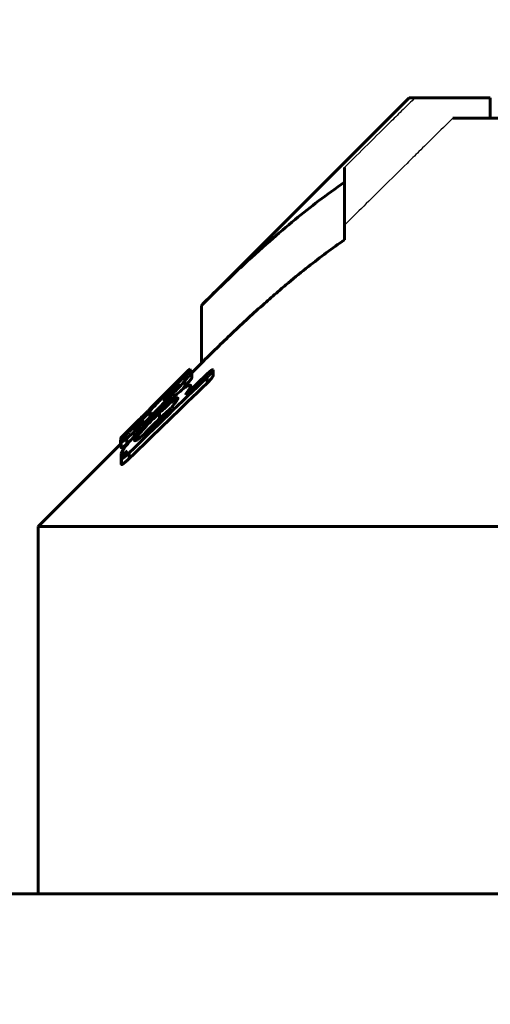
# Model space of a CAD drawing. Header units: millimetres. Extents: x 0 to 594, y 0 to 420.
# Tile 18 of 22: x 453 to 464, y 232 to 257. Entities that reach past the tile are written whole.
import ezdxf

# ---------------------------------------------------------------- set-up
doc = ezdxf.new("R2010")
doc.units = ezdxf.units.MM
for name, pattern in [('K5LT-1', [0]), ('K5LT_BASIC', [0]), ('K5LT_THIN', [0])]:
    doc.linetypes.add(name, pattern=pattern)
doc.layers.add('Системный слой', color=7, linetype='Continuous')
doc.layers.add('Системный слой (1)', color=7, linetype='Continuous', true_color=0x6c6c6c)
doc.styles.add('KDIMTEXTSTYLE', font='txt', dxfattribs={"width": 0.96, "oblique": 15, "height": 5})
doc.styles.add('KTEXTSTYLE', font='txt', dxfattribs={"width": 0.96, "height": 5})
doc.dimstyles.new('KDIMSTYLE (1.00)', dxfattribs={"dimtxt": 5, "dimasz": 1, "dimexe": 2, "dimexo": 0, "dimgap": 1, "dimtad": 1, "dimtxsty": 'KDIMTEXTSTYLE', "dimsah": 1, "dimcen": 0, "dimdle": 1, "dimadec": 0, "dimazin": 0, "dimtfac": 0.667, "dimtmove": 0, "dimatfit": 3, "dimfxl": 1, "dimtvp": 1, "dimtolj": 1, "dimtzin": 0, "dimarcsym": 0})

# ---------------------------------------------------------------- blocks, each defined once
blk = doc.blocks.new('U58')
at = {"layer": 'Системный слой (1)', "color": 150, "linetype": 'K5LT_BASIC', "lineweight": 60, "true_color": 0x0080ff}
for p, q in [((457.112, 247.988), (457.107, 247.982)), ((457.115, 247.99), (457.112, 247.988)), ((457.115, 247.989), (457.116, 247.99)), ((457.116, 247.99), (457.115, 247.99))]:
    blk.add_line(p, q, dxfattribs=at)
blk = doc.blocks.new('U59')
at = {"layer": 'Системный слой (1)', "color": 150, "linetype": 'K5LT_BASIC', "lineweight": 60, "true_color": 0x0080ff}
for p, q in [((456.14, 246.788), (456.138, 246.803)), ((456.142, 246.771), (456.14, 246.788)), ((456.144, 246.752), (456.142, 246.771))]:
    blk.add_line(p, q, dxfattribs=at)
blk = doc.blocks.new('U63')
at = {"layer": 'Системный слой (1)', "color": 150, "linetype": 'K5LT_BASIC', "lineweight": 60, "true_color": 0x0080ff}
for p, q in [((455.408, 246.227), (455.409, 246.23)), ((455.409, 246.23), (455.411, 246.235)), ((455.411, 246.235), (455.415, 246.241))]:
    blk.add_line(p, q, dxfattribs=at)
blk = doc.blocks.new('U66')
at = {"layer": 'Системный слой (1)', "color": 150, "linetype": 'K5LT_BASIC', "lineweight": 60, "true_color": 0x0080ff}
for p, q in [((456.895, 247.451), (456.925, 247.485)), ((456.925, 247.485), (456.955, 247.518)), ((456.955, 247.518), (456.984, 247.551))]:
    blk.add_line(p, q, dxfattribs=at)
blk = doc.blocks.new('U69')
at = {"layer": 'Системный слой (1)', "color": 150, "linetype": 'K5LT_BASIC', "lineweight": 60, "true_color": 0x0080ff}
for p, q in [((457.116, 247.944), (457.131, 247.954)), ((457.131, 247.954), (457.14, 247.957)), ((457.14, 247.957), (457.143, 247.954))]:
    blk.add_line(p, q, dxfattribs=at)
blk = doc.blocks.new('U75')
at = {"layer": 'Системный слой (1)', "color": 150, "linetype": 'K5LT_BASIC', "lineweight": 60, "true_color": 0x0080ff}
for p, q in [((455.415, 246.148), (455.416, 246.148)), ((455.416, 246.148), (455.419, 246.151)), ((455.419, 246.151), (455.423, 246.155))]:
    blk.add_line(p, q, dxfattribs=at)
blk = doc.blocks.new('U76')
at = {"layer": 'Системный слой (1)', "color": 150, "linetype": 'K5LT_BASIC', "lineweight": 60, "true_color": 0x0080ff}
for p, q in [((456.205, 247.08), (457.076, 247.952)), ((455.465, 246.341), (455.818, 246.693))]:
    blk.add_line(p, q, dxfattribs=at)
blk = doc.blocks.new('U78')
at = {"layer": 'Системный слой (1)', "color": 150, "linetype": 'K5LT_BASIC', "lineweight": 60, "true_color": 0x0080ff}
for p, q in [((457.158, 247.892), (457.392, 248.126)), ((453.392, 244.126), (455.415, 246.149))]:
    blk.add_line(p, q, dxfattribs=at)
blk = doc.blocks.new('U80')
at = {"layer": 'Системный слой (1)', "color": 150, "linetype": 'K5LT_BASIC', "lineweight": 60, "true_color": 0x0080ff}
for p, q in [((455.562, 246.142), (455.581, 246.157)), ((455.581, 246.157), (455.6, 246.173)), ((455.6, 246.173), (455.619, 246.19))]:
    blk.add_line(p, q, dxfattribs=at)
blk = doc.blocks.new('U86')
at = {"layer": 'Системный слой (1)', "color": 150, "linetype": 'K5LT_BASIC', "lineweight": 60, "true_color": 0x0080ff}
for p, q in [((456.134, 246.538), (456.056, 246.457)), ((456.215, 246.619), (456.134, 246.538)), ((456.056, 246.457), (455.981, 246.377))]:
    blk.add_line(p, q, dxfattribs=at)
blk = doc.blocks.new('U87')
at = {"layer": 'Системный слой (1)', "color": 150, "linetype": 'K5LT_BASIC', "lineweight": 60, "true_color": 0x0080ff}
for p, q in [((456.079, 246.744), (456.03, 246.693)), ((456.129, 246.795), (456.079, 246.744)), ((456.03, 246.693), (455.981, 246.642))]:
    blk.add_line(p, q, dxfattribs=at)
blk = doc.blocks.new('U89')
at = {"layer": 'Системный слой (1)', "color": 150, "linetype": 'K5LT_BASIC', "lineweight": 60, "true_color": 0x0080ff}
for p, q in [((456.528, 246.916), (456.609, 246.989)), ((456.363, 246.762), (456.445, 246.84)), ((456.445, 246.84), (456.528, 246.916))]:
    blk.add_line(p, q, dxfattribs=at)
blk = doc.blocks.new('D12')
at = {"layer": 'Системный слой (1)'}
for points in [[(437.392, 265.229), (442.392, 265.888), (441.892, 265.229), (442.392, 264.571)], [(504.392, 264.571), (509.392, 265.229), (504.392, 265.888), (504.892, 265.229)]]:
    blk.add_hatch(color=7, dxfattribs=at).paths.add_polyline_path(points)
at = {"layer": 'Системный слой (1)', "color": 7, "linetype": 'K5LT_THIN', "lineweight": 18}
for p, q in [((437.392, 192.126), (437.392, 267.229)), ((509.392, 215.4), (509.392, 267.229)), ((437.392, 265.229), (442.392, 265.888)), ((442.392, 265.888), (441.892, 265.229)), ((504.892, 265.229), (504.392, 265.888)), ((504.392, 265.888), (509.392, 265.229)), ((442.392, 264.571), (437.392, 265.229)), ((509.392, 265.229), (437.392, 265.229)), ((441.892, 265.229), (442.392, 264.571)), ((509.392, 265.229), (504.392, 264.571)), ((504.392, 264.571), (504.892, 265.229))]:
    blk.add_line(p, q, dxfattribs=at)
blk.add_wipeout([(469.307, 266.229), (469.307, 273.611), (477.151, 273.611), (477.151, 266.229)]).dxf.layer = 'Системный слой (1)'
at = {"layer": 'Системный слой (1)', "color": 7, "insert": (469.307, 272.817), "char_height": 5, "attachment_point": 1, "style": 'KTEXTSTYLE'}
blk.add_mtext('\\fArial|b0|c204|p34;\\H5.0;\\W1.000;\\Q15;\\fGOST Type AU|b0|i0|c204|p34;\\Q15;\\W0.960;72', dxfattribs=at)
blk = doc.blocks.new('KDIMARROW_01')
at = {"layer": 'Системный слой'}
blk.add_hatch(color=0, dxfattribs=at).paths.add_polyline_path([(-5, -0.658), (0, 0), (-5, 0.658), (-4.5, 0)])
at = {"layer": 'Системный слой', "color": 0, "linetype": 'K5LT_THIN', "lineweight": 18}
for p, q in [((-4.5, 0), (-5, 0.658)), ((-5, 0.658), (0, 0)), ((0, 0), (-5, -0.658)), ((-5, -0.658), (-4.5, 0))]:
    blk.add_line(p, q, dxfattribs=at)
at = {"layer": 'Системный слой (1)', "color": 0, "linetype": 'K5LT_THIN', "lineweight": 18}
blk.add_line((320.918, 133.534), (318.918, 133.534), dxfattribs=at)

msp = doc.modelspace()

# ---------------------------------------------------------------- linework, layer by layer
at = {"layer": 'Системный слой (1)', "color": 150, "linetype": 'K5LT_BASIC', "lineweight": 60, "true_color": 0x0080ff}
for p, q in [((457.392, 249.541), (462.478, 254.626)), ((462.478, 254.626), (462.619, 254.626)), ((464.462, 254.626), (462.619, 254.626)), ((464.462, 254.126), (464.462, 254.626)), ((463.547, 254.126), (471.642, 254.126)), ((460.892, 252.919), (460.892, 252.56)), ((460.892, 251.146), (460.892, 252.56)), ((457.392, 248.126), (457.392, 249.541)), ((457.107, 247.982), (457.076, 247.952)), ((457.115, 247.904), (457.115, 247.989)), ((457.116, 247.904), (457.116, 247.99)), ((457.143, 247.921), (457.143, 247.954)), ((457.679, 247.819), (457.679, 247.96)), ((457.017, 247.366), (457.532, 247.864)), ((457.158, 247.919), (457.158, 247.913)), ((457.158, 247.771), (457.158, 247.913)), ((457.532, 247.637), (457.532, 247.779)), ((456.609, 247.472), (456.609, 247.473)), ((456.609, 247.439), (456.609, 247.472)), ((456.678, 247.554), (456.662, 247.537)), ((456.678, 247.547), (456.678, 247.554)), ((456.758, 247.615), (456.705, 247.562)), ((456.705, 247.532), (456.705, 247.562)), ((456.758, 247.583), (456.758, 247.615)), ((456.836, 247.607), (456.836, 247.599)), ((456.984, 247.551), (456.984, 247.692)), ((457.13, 247.475), (457.13, 247.556)), ((456.444, 247.277), (456.444, 247.317)), ((456.478, 247.284), (456.521, 247.326)), ((456.478, 247.201), (456.478, 247.284)), ((456.495, 247.216), (456.478, 247.201)), ((456.521, 247.243), (456.521, 247.326)), ((456.999, 247.351), (457.017, 247.366)), ((456.182, 247.016), (456.182, 247.041)), ((456.531, 247.207), (456.321, 246.995)), ((456.321, 246.927), (456.321, 246.995)), ((456.531, 247.129), (456.531, 247.207)), ((455.911, 246.779), (455.956, 246.824)), ((455.964, 246.832), (455.964, 246.839)), ((456.138, 246.945), (456.129, 246.936)), ((456.129, 246.795), (456.129, 246.936)), ((456.138, 246.803), (456.129, 246.795)), ((456.138, 246.803), (456.138, 246.945)), ((456.148, 246.756), (456.148, 246.862)), ((456.215, 246.761), (456.267, 246.811)), ((456.363, 246.733), (456.224, 246.598)), ((456.25, 246.857), (456.277, 246.884)), ((456.363, 246.762), (456.363, 246.903)), ((455.815, 246.684), (455.815, 246.691)), ((455.85, 246.542), (455.833, 246.526)), ((455.85, 246.448), (455.85, 246.542)), ((455.981, 246.696), (455.981, 246.69)), ((455.981, 246.585), (455.981, 246.69)), ((456.267, 246.669), (456.215, 246.619)), ((455.415, 246.148), (455.415, 246.289)), ((455.501, 246.305), (455.501, 246.367)), ((455.562, 246.142), (455.562, 246.283)), ((455.814, 246.247), (455.814, 246.327)), ((455.408, 246.143), (455.408, 246.227)), ((455.423, 246.059), (455.423, 246.201)), ((455.43, 245.786), (455.43, 245.913)), ((455.43, 245.644), (455.43, 245.786)), ((455.438, 245.65), (455.438, 245.791)), ((455.622, 245.788), (455.622, 245.93)), ((453.392, 244.126), (493.392, 244.126)), ((453.392, 235.126), (453.392, 244.126)), ((494.392, 235.126), (452.392, 235.126))]:
    msp.add_line(p, q, dxfattribs=at)
at = {"layer": 'Системный слой (1)', "color": 7, "linetype": 'K5LT-1'}
for points, knots in [([(462.619, 254.626), (462.522, 254.531), (462.328, 254.339), (461.943, 253.959), (461.465, 253.485), (461.083, 253.108), (460.892, 252.919)], [0, 0, 0, 0, 0.265357, 0.530715, 1.053192, 1.575669, 1.575669, 1.575669, 1.575669]), ([(463.547, 254.126), (463.391, 253.974), (463.114, 253.7), (462.74, 253.331), (462.327, 252.923), (461.719, 252.323), (461.209, 251.818), (460.892, 251.505)], [0, 0, 0, 0, 0.920958, 1.645292, 2.221876, 3.375046, 5.255882, 5.255882, 5.255882, 5.255882])]:
    msp.add_open_spline(points, degree=3, knots=knots, dxfattribs=at)
at = {"layer": 'Системный слой (1)', "color": 150, "linetype": 'K5LT_BASIC', "lineweight": 60, "true_color": 0x0080ff}
for points, knots in [([(460.892, 252.56), (460.679, 252.412), (460.273, 252.115), (459.664, 251.631), (459.028, 251.09), (458.262, 250.394), (457.71, 249.858), (457.392, 249.541)], [0, 0, 0, 0, 1.387012, 2.67714, 4.083997, 5.726255, 8, 8, 8, 8]), ([(460.892, 251.146), (460.594, 250.939), (460.135, 250.596), (459.598, 250.159), (459.24, 249.855), (458.777, 249.451), (458.15, 248.872), (457.641, 248.375), (457.392, 248.126)], [0, 0, 0, 0, 2.185745, 3.417475, 4.071931, 4.932283, 6.997768, 9, 9, 9, 9]), ([(456.758, 247.615), (456.8, 247.658), (456.862, 247.721), (456.932, 247.793), (456.977, 247.84), (457.016, 247.882), (457.05, 247.918), (457.088, 247.959), (457.106, 247.979), (457.115, 247.989)], [0, 0, 0, 0, 2.273685, 3.355271, 4.284494, 5.357621, 6.484484, 7.542467, 10, 10, 10, 10]), ([(457.679, 247.96), (457.676, 247.963), (457.669, 247.965), (457.657, 247.962), (457.649, 247.959), (457.639, 247.953), (457.626, 247.945), (457.61, 247.933), (457.594, 247.92), (457.568, 247.898), (457.547, 247.878), (457.532, 247.864)], [0, 0, 0, 0, 3.10265, 3.791725, 4.453216, 5.390776, 6.410508, 7.427524, 8.403077, 9.368739, 12, 12, 12, 12]), ([(457.532, 247.779), (457.546, 247.793), (457.569, 247.816), (457.597, 247.845), (457.618, 247.869), (457.637, 247.893), (457.661, 247.927), (457.673, 247.948), (457.679, 247.96)], [0, 0, 0, 0, 1.869476, 2.974361, 3.886359, 5.09942, 6.318686, 9, 9, 9, 9]), ([(456.295, 247.129), (456.371, 247.204), (456.483, 247.316), (456.613, 247.443), (456.691, 247.519), (456.76, 247.585), (456.852, 247.673), (456.946, 247.76), (457.01, 247.818), (457.036, 247.84)], [0, 0, 0, 0, 2.92167, 4.300563, 5.008664, 5.99317, 7.027723, 8.766088, 10, 10, 10, 10]), ([(456.984, 247.692), (457.007, 247.719), (457.046, 247.765), (457.089, 247.818), (457.115, 247.85), (457.13, 247.87), (457.143, 247.887), (457.154, 247.903), (457.158, 247.911), (457.158, 247.913)], [0, 0, 0, 0, 2.963332, 5.200655, 6.362138, 7.171566, 7.883199, 9.043892, 10, 10, 10, 10]), ([(456.984, 247.551), (457.007, 247.577), (457.046, 247.624), (457.089, 247.677), (457.115, 247.709), (457.13, 247.728), (457.143, 247.746), (457.154, 247.762), (457.158, 247.769), (457.158, 247.771)], [0, 0, 0, 0, 2.963332, 5.200655, 6.362138, 7.171566, 7.883199, 9.043892, 10, 10, 10, 10]), ([(457.158, 247.919), (457.158, 247.923), (457.155, 247.925), (457.146, 247.923), (457.136, 247.918), (457.116, 247.905), (457.083, 247.88), (457.049, 247.852), (457.036, 247.84)], [0, 0, 0, 0, 1.936459, 2.86756, 3.751504, 4.61403, 7.353777, 9, 9, 9, 9]), ([(457.532, 247.637), (457.546, 247.651), (457.569, 247.674), (457.597, 247.704), (457.618, 247.728), (457.637, 247.752), (457.661, 247.785), (457.673, 247.806), (457.679, 247.819)], [0, 0, 0, 0, 1.869476, 2.974361, 3.886359, 5.09942, 6.318686, 9, 9, 9, 9]), ([(456.999, 247.534), (456.945, 247.493), (456.843, 247.41), (456.717, 247.299), (456.6, 247.193), (456.464, 247.066), (456.344, 246.95), (456.277, 246.884)], [0, 0, 0, 0, 2.034299, 3.634396, 4.182506, 5.82133, 8, 8, 8, 8]), ([(456.444, 247.317), (456.449, 247.323), (456.462, 247.336), (456.486, 247.361), (456.515, 247.391), (456.555, 247.43), (456.606, 247.481), (456.646, 247.521), (456.662, 247.537)], [0, 0, 0, 0, 1.477882, 3.134309, 4.242948, 5.483359, 7.56181, 9, 9, 9, 9]), ([(456.495, 247.216), (456.538, 247.26), (456.603, 247.328), (456.674, 247.405), (456.72, 247.454), (456.758, 247.497), (456.79, 247.534), (456.809, 247.557), (456.821, 247.572), (456.828, 247.583), (456.834, 247.593), (456.836, 247.597), (456.836, 247.599)], [0, 0, 0, 0, 3.763365, 5.633026, 6.63327, 8.20134, 9.581937, 10.388783, 10.994965, 11.586817, 12.113769, 13, 13, 13, 13]), ([(456.836, 247.607), (456.836, 247.608), (456.835, 247.608), (456.831, 247.607), (456.823, 247.603), (456.809, 247.592), (456.786, 247.573), (456.759, 247.549), (456.724, 247.517), (456.686, 247.482), (456.619, 247.419), (456.564, 247.367), (456.521, 247.326)], [0, 0, 0, 0, 0.740399, 1.092744, 1.535769, 2.727457, 3.574521, 4.697011, 6.049138, 7.518233, 8.715219, 13, 13, 13, 13]), ([(456.531, 247.207), (456.583, 247.26), (456.664, 247.344), (456.77, 247.456), (456.872, 247.567), (456.942, 247.644), (456.984, 247.692)], [0, 0, 0, 0, 2.219108, 3.511816, 4.774255, 7, 7, 7, 7]), ([(456.758, 247.628), (456.737, 247.607), (456.702, 247.571), (456.665, 247.533), (456.646, 247.513), (456.635, 247.502), (456.626, 247.492), (456.617, 247.482), (456.611, 247.475), (456.609, 247.473), (456.609, 247.473)], [0, 0, 0, 0, 3.796826, 6.467777, 7.275525, 7.800207, 8.901204, 9.444556, 10.420999, 11, 11, 11, 11]), ([(456.609, 247.472), (456.609, 247.472), (456.609, 247.472), (456.612, 247.474), (456.618, 247.479), (456.629, 247.489), (456.642, 247.502), (456.667, 247.526), (456.689, 247.547), (456.705, 247.562)], [0, 0, 0, 0, 0.537764, 1.106019, 2.509664, 3.479782, 4.7314, 6.268405, 10, 10, 10, 10]), ([(456.678, 247.554), (456.699, 247.574), (456.726, 247.602), (456.753, 247.629), (456.766, 247.642), (456.777, 247.652), (456.786, 247.661), (456.798, 247.673), (456.801, 247.675), (456.801, 247.675)], [0, 0, 0, 0, 3.068731, 4.112196, 4.811181, 5.640567, 6.545768, 7.428993, 10, 10, 10, 10]), ([(456.801, 247.675), (456.801, 247.675), (456.798, 247.671), (456.785, 247.657), (456.769, 247.64), (456.758, 247.628)], [0, 0, 0, 0, 1.589038, 3.352301, 6, 6, 6, 6]), ([(457.13, 247.556), (457.13, 247.568), (457.126, 247.583), (457.109, 247.589), (457.091, 247.586), (457.071, 247.578), (457.042, 247.563), (457.014, 247.544), (456.999, 247.534)], [0, 0, 0, 0, 2.579585, 4.422335, 5.358451, 6.136224, 7.662557, 9, 9, 9, 9]), ([(456.999, 247.351), (457.019, 247.376), (457.047, 247.415), (457.085, 247.471), (457.113, 247.517), (457.126, 247.545), (457.13, 247.556)], [0, 0, 0, 0, 2.121315, 3.312588, 5.328849, 7, 7, 7, 7]), ([(456.182, 247.041), (456.205, 247.064), (456.243, 247.103), (456.294, 247.157), (456.34, 247.206), (456.388, 247.257), (456.421, 247.293), (456.439, 247.313), (456.444, 247.317)], [0, 0, 0, 0, 1.438712, 2.610717, 4.093091, 5.948525, 8.277741, 9, 9, 9, 9]), ([(456.817, 247.262), (456.817, 247.267), (456.815, 247.273), (456.806, 247.274), (456.799, 247.272), (456.791, 247.269), (456.779, 247.263), (456.76, 247.252), (456.733, 247.233), (456.698, 247.206), (456.657, 247.172), (456.606, 247.128), (456.546, 247.075), (456.462, 246.997), (456.4, 246.939), (456.363, 246.903)], [0, 0, 0, 0, 1.419976, 2.193205, 2.577819, 3.073541, 3.660976, 4.416159, 5.37604, 6.546957, 7.8067, 9.022101, 10.901205, 12.884471, 16, 16, 16, 16]), ([(456.478, 247.284), (456.477, 247.282), (456.475, 247.28), (456.472, 247.277), (456.471, 247.274), (456.47, 247.273), (456.47, 247.273)], [0, 0, 0, 0, 2.597647, 3.993322, 5.286611, 7, 7, 7, 7]), ([(456.47, 247.273), (456.47, 247.269), (456.471, 247.26), (456.472, 247.247), (456.475, 247.228), (456.477, 247.212), (456.478, 247.201)], [0, 0, 0, 0, 1.476064, 2.709571, 4.133475, 7, 7, 7, 7]), ([(456.738, 247.143), (456.75, 247.158), (456.768, 247.183), (456.796, 247.224), (456.81, 247.247), (456.817, 247.262)], [0, 0, 0, 0, 1.906125, 3.182071, 6, 6, 6, 6]), ([(456.295, 247.129), (456.235, 247.068), (456.1, 246.933), (455.968, 246.799), (455.895, 246.725)], [0, 0, 0, 0, 2.241787, 5, 5, 5, 5]), ([(455.938, 246.793), (455.98, 246.835), (456.039, 246.894), (456.12, 246.977), (456.159, 247.017), (456.182, 247.041)], [0, 0, 0, 0, 2.998217, 4.159457, 6, 6, 6, 6]), ([(456.148, 247.023), (456.142, 247.016), (456.13, 247.005), (456.111, 246.984), (456.095, 246.967), (456.076, 246.947), (456.056, 246.926), (456.031, 246.9), (456.009, 246.877), (455.987, 246.855), (455.968, 246.836), (455.956, 246.824)], [0, 0, 0, 0, 2.58186, 4.114594, 5.831193, 6.611258, 8.023195, 9.524466, 10.147335, 10.751827, 12, 12, 12, 12]), ([(456.148, 246.862), (456.148, 246.858), (456.15, 246.854), (456.163, 246.858), (456.174, 246.865), (456.184, 246.871), (456.197, 246.881), (456.218, 246.898), (456.259, 246.934), (456.297, 246.971), (456.321, 246.995)], [0, 0, 0, 0, 2.635039, 4.125445, 4.644679, 5.334432, 6.081141, 6.83002, 8.181819, 11, 11, 11, 11]), ([(456.363, 246.733), (456.407, 246.776), (456.471, 246.84), (456.549, 246.923), (456.614, 246.994), (456.678, 247.068), (456.721, 247.121), (456.738, 247.143)], [0, 0, 0, 0, 2.475456, 3.599815, 4.709859, 6.563193, 8, 8, 8, 8]), ([(455.501, 246.367), (455.524, 246.389), (455.561, 246.424), (455.62, 246.481), (455.675, 246.534), (455.739, 246.596), (455.826, 246.682), (455.893, 246.748), (455.938, 246.793)], [0, 0, 0, 0, 1.803547, 2.705075, 3.980196, 5.254142, 6.527196, 9, 9, 9, 9]), ([(456.25, 246.857), (456.199, 246.807), (456.123, 246.731), (456.013, 246.619), (455.92, 246.522), (455.802, 246.396), (455.689, 246.272), (455.615, 246.185), (455.587, 246.152)], [0, 0, 0, 0, 1.875129, 2.820369, 4.15254, 5.463049, 7.569774, 9, 9, 9, 9]), ([(455.911, 246.779), (455.893, 246.76), (455.867, 246.735), (455.835, 246.704), (455.815, 246.684), (455.796, 246.665), (455.777, 246.647), (455.755, 246.626), (455.734, 246.607), (455.724, 246.597), (455.719, 246.593)], [0, 0, 0, 0, 2.099667, 2.852247, 3.688242, 4.599159, 5.50902, 6.598759, 8.664367, 11, 11, 11, 11]), ([(456.129, 246.936), (456.086, 246.892), (456.012, 246.816), (455.929, 246.73), (455.871, 246.668), (455.83, 246.625), (455.796, 246.587), (455.774, 246.562), (455.758, 246.542), (455.747, 246.528), (455.74, 246.516), (455.738, 246.51), (455.738, 246.508)], [0, 0, 0, 0, 3.343431, 5.56691, 6.535651, 8.230917, 9.134149, 9.978955, 10.75055, 11.428911, 12.001934, 13, 13, 13, 13]), ([(456.215, 246.761), (456.168, 246.714), (456.098, 246.644), (456.011, 246.552), (455.94, 246.475), (455.873, 246.399), (455.83, 246.347), (455.814, 246.327)], [0, 0, 0, 0, 2.521415, 3.728768, 4.904284, 6.767793, 8, 8, 8, 8]), ([(455.815, 246.691), (455.835, 246.71), (455.868, 246.744), (455.906, 246.781), (455.929, 246.805), (455.944, 246.819), (455.954, 246.829), (455.961, 246.836), (455.964, 246.839), (455.964, 246.839)], [0, 0, 0, 0, 3.368498, 5.749993, 6.673503, 7.930398, 8.617796, 9.049809, 10, 10, 10, 10]), ([(456.363, 246.903), (456.363, 246.903), (456.362, 246.903), (456.36, 246.902), (456.358, 246.9), (456.355, 246.896), (456.349, 246.891), (456.34, 246.883), (456.312, 246.856), (456.287, 246.831), (456.267, 246.811)], [0, 0, 0, 0, 0.180883, 0.224617, 0.560933, 0.868357, 1.467904, 2.4455, 3.927846, 11, 11, 11, 11]), ([(456.363, 246.762), (456.363, 246.762), (456.362, 246.762), (456.36, 246.76), (456.358, 246.758), (456.355, 246.755), (456.349, 246.75), (456.34, 246.741), (456.312, 246.714), (456.287, 246.69), (456.267, 246.669)], [0, 0, 0, 0, 0.180883, 0.224617, 0.560933, 0.868357, 1.467904, 2.4455, 3.927846, 11, 11, 11, 11]), ([(455.895, 246.725), (455.847, 246.676), (455.756, 246.581), (455.654, 246.473), (455.577, 246.391), (455.519, 246.326), (455.467, 246.267), (455.437, 246.228), (455.425, 246.209), (455.423, 246.202), (455.423, 246.201)], [0, 0, 0, 0, 2.441954, 4.695184, 5.571529, 6.96942, 8.440313, 9.550802, 10.451761, 11, 11, 11, 11]), ([(455.562, 246.283), (455.585, 246.302), (455.625, 246.336), (455.683, 246.386), (455.733, 246.43), (455.783, 246.476), (455.817, 246.509), (455.833, 246.526)], [0, 0, 0, 0, 2.384757, 3.947109, 5.315749, 6.651598, 8, 8, 8, 8]), ([(455.719, 246.593), (455.724, 246.598), (455.734, 246.609), (455.753, 246.628), (455.779, 246.655), (455.8, 246.676), (455.815, 246.691)], [0, 0, 0, 0, 1.724336, 3.705465, 4.924195, 7, 7, 7, 7]), ([(455.903, 246.635), (455.892, 246.624), (455.871, 246.606), (455.84, 246.579), (455.811, 246.554), (455.786, 246.533), (455.767, 246.519), (455.753, 246.51), (455.741, 246.504), (455.738, 246.506), (455.738, 246.508)], [0, 0, 0, 0, 1.367712, 2.536686, 4.014001, 5.40562, 6.553756, 7.667699, 8.899966, 11, 11, 11, 11]), ([(455.752, 246.237), (455.752, 246.23), (455.757, 246.223), (455.776, 246.227), (455.795, 246.235), (455.814, 246.247), (455.838, 246.263), (455.866, 246.283), (455.905, 246.314), (455.951, 246.352), (456.008, 246.401), (456.078, 246.463), (456.152, 246.531), (456.203, 246.578), (456.224, 246.598)], [0, 0, 0, 0, 1.985114, 2.993697, 3.625391, 4.538578, 5.128558, 5.946785, 7.04265, 8.300601, 9.521324, 11.295438, 13.456811, 15, 15, 15, 15]), ([(455.85, 246.542), (455.862, 246.554), (455.882, 246.575), (455.91, 246.604), (455.934, 246.63), (455.954, 246.654), (455.97, 246.674), (455.978, 246.685), (455.981, 246.69)], [0, 0, 0, 0, 1.845792, 3.147164, 4.654445, 6.068018, 7.289261, 9, 9, 9, 9]), ([(455.981, 246.696), (455.981, 246.697), (455.978, 246.695), (455.97, 246.69), (455.961, 246.683), (455.95, 246.675), (455.931, 246.659), (455.915, 246.645), (455.903, 246.635)], [0, 0, 0, 0, 1.316651, 2.153321, 3.272513, 4.461128, 5.640155, 9, 9, 9, 9]), ([(455.415, 246.289), (455.415, 246.289), (455.419, 246.292), (455.433, 246.304), (455.459, 246.328), (455.483, 246.351), (455.501, 246.367)], [0, 0, 0, 0, 1.269432, 2.974392, 4.284752, 7, 7, 7, 7]), ([(455.465, 246.341), (455.454, 246.33), (455.439, 246.314), (455.425, 246.3), (455.417, 246.292), (455.415, 246.289), (455.415, 246.289)], [0, 0, 0, 0, 2.614784, 4.009809, 5.265899, 7, 7, 7, 7]), ([(455.423, 246.201), (455.423, 246.196), (455.427, 246.192), (455.443, 246.197), (455.46, 246.206), (455.484, 246.222), (455.516, 246.246), (455.544, 246.268), (455.562, 246.283)], [0, 0, 0, 0, 2.624959, 3.667109, 4.988518, 6.262176, 7.267773, 9, 9, 9, 9]), ([(455.814, 246.327), (455.802, 246.312), (455.787, 246.292), (455.77, 246.269), (455.762, 246.257), (455.757, 246.248), (455.754, 246.242), (455.752, 246.238), (455.752, 246.237)], [0, 0, 0, 0, 3.793472, 5.193896, 6.411554, 7.445349, 8.013854, 9, 9, 9, 9]), ([(455.423, 246.059), (455.423, 246.054), (455.427, 246.05), (455.443, 246.055), (455.46, 246.064), (455.484, 246.08), (455.516, 246.104), (455.544, 246.126), (455.562, 246.142)], [0, 0, 0, 0, 2.624959, 3.667109, 4.988518, 6.262176, 7.267773, 9, 9, 9, 9]), ([(455.587, 246.152), (455.557, 246.115), (455.52, 246.067), (455.471, 246), (455.44, 245.949), (455.43, 245.922), (455.43, 245.913)], [0, 0, 0, 0, 2.445872, 3.331056, 5.246282, 7, 7, 7, 7]), ([(455.43, 245.913), (455.433, 245.908), (455.44, 245.904), (455.458, 245.906), (455.475, 245.911), (455.5, 245.922), (455.533, 245.941), (455.56, 245.958), (455.579, 245.971)], [0, 0, 0, 0, 2.342509, 3.083418, 4.571425, 5.878219, 6.912816, 9, 9, 9, 9]), ([(455.579, 245.971), (455.565, 245.955), (455.542, 245.93), (455.511, 245.896), (455.489, 245.87), (455.471, 245.849), (455.457, 245.83), (455.444, 245.813), (455.433, 245.797), (455.43, 245.789), (455.43, 245.786)], [0, 0, 0, 0, 2.404879, 3.930971, 5.401561, 6.489718, 7.520061, 8.584491, 9.579069, 11, 11, 11, 11]), ([(455.43, 245.786), (455.43, 245.785), (455.43, 245.785), (455.432, 245.786), (455.433, 245.787), (455.436, 245.789), (455.437, 245.79), (455.438, 245.791)], [0, 0, 0, 0, 2.100308, 3.45303, 5.071423, 5.807369, 8, 8, 8, 8]), ([(455.438, 245.791), (455.438, 245.787), (455.441, 245.783), (455.452, 245.786), (455.459, 245.789), (455.468, 245.795), (455.48, 245.803), (455.495, 245.815), (455.514, 245.83), (455.539, 245.851), (455.575, 245.884), (455.604, 245.912), (455.622, 245.93)], [0, 0, 0, 0, 2.498106, 3.127531, 3.780451, 4.46272, 5.210981, 6.111737, 7.169624, 8.3297, 10.050925, 13, 13, 13, 13]), ([(455.438, 245.65), (455.438, 245.645), (455.441, 245.641), (455.452, 245.644), (455.459, 245.648), (455.468, 245.653), (455.48, 245.662), (455.495, 245.673), (455.514, 245.689), (455.539, 245.71), (455.575, 245.743), (455.604, 245.771), (455.622, 245.788)], [0, 0, 0, 0, 2.498106, 3.127531, 3.780451, 4.46272, 5.210981, 6.111737, 7.169624, 8.3297, 10.050925, 13, 13, 13, 13]), ([(455.43, 245.644), (455.43, 245.644), (455.43, 245.644), (455.432, 245.644), (455.433, 245.645), (455.436, 245.647), (455.437, 245.649), (455.438, 245.65)], [0, 0, 0, 0, 2.100308, 3.45303, 5.071423, 5.807369, 8, 8, 8, 8])]:
    msp.add_open_spline(points, degree=3, knots=knots, dxfattribs=at)
for points in [[(457.532, 247.779), (456.894, 247.163), (456.257, 246.547), (455.622, 245.93)], [(457.532, 247.637), (456.894, 247.022), (456.257, 246.406), (455.622, 245.788)], [(456.205, 247.08), (456.183, 247.059), (456.165, 247.04), (456.148, 247.023)], [(456.148, 246.862), (456.144, 246.896), (456.141, 246.924), (456.138, 246.945)]]:
    msp.add_open_spline(points, degree=3, dxfattribs=at)

# ---------------------------------------------------------------- block references
at = {"layer": 'Системный слой (1)'}
for name in ['U78', 'U76', 'U58', 'U69', 'U66', 'U89', 'U87', 'U59', 'U86', 'U63', 'U75', 'U80']:
    msp.add_blockref(name, (0, 0), dxfattribs=at)

# ---------------------------------------------------------------- next in the draw order: dimensions: what is measured, and where the dimension line sits
at = {"layer": 'Системный слой (1)', "color": 7}
dim = msp.add_linear_dim(base=(509.392, 265.229), p1=(437.392, 192.126), p2=(509.392, 215.4), dimstyle='KDIMSTYLE (1.00)', override={"dimexo": 0, "dimpost": '\\fGOST Type AU|b0|c204|p34;\\H5.0;\\W0.960;\\Q15;<>', "dimblk1": 'KDIMARROW_01', "dimblk2": 'KDIMARROW_01', "dimse1": 0, "dimse2": 0, "dimclrt": 7, "dimtol": 1, "dimtp": 0, "dimtm": 0, "dimtdec": 5, "dimtolj": 1}, dxfattribs=at)
dim.commit()
dim.dimension.update_dxf_attribs({"geometry": 'D12', "text_midpoint": (473.392, 265.229), "dimtype": 160})

doc.saveas('drawing.dxf')
